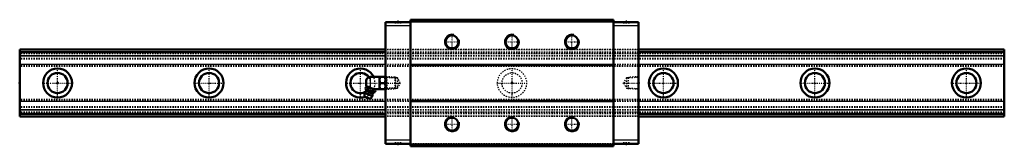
# Model space of a CAD drawing. Header units: millimetres. Extents: x -30 to 750, y -50 to 50.
import ezdxf

# ---------------------------------------------------------------- set-up
doc = ezdxf.new("R2010")
doc.units = ezdxf.units.MM
doc.linetypes.add('Center', pattern=[1.5, 0.45, -0.5, 0.05, -0.5])
doc.linetypes.add('Dashed', pattern=[2, 1, -1])
for name, color, linetype, lineweight in [('2d ConnectionPoints', 7, 'Continuous', 50), ('AM_0', 7, 'Continuous', 50), ('AM_4', 3, 'Continuous', 25), ('AM_5', 3, 'Continuous', 25), ('AM_7', 7, 'Center', 25), ('AM_9', 6, 'Dashed', 25)]:
    doc.layers.add(name, color=color, linetype=linetype, lineweight=lineweight)

# ---------------------------------------------------------------- blocks, each defined once
blk = doc.blocks.new('1_B_PT1_8_grease_nipple_joint1_SVR_0_in_56z33y6nlelhuv9ana26tqrwf________4')
at = {"layer": 'AM_0'}
for p, q in [((244.55, 1.8), (244.55, -1.8)), ((255.05, 4.8), (247.55, 4.8)), ((255.12, 5), (255.05, 4.88)), ((255.05, 4.88), (255.05, -4.88)), ((255.12, 5), (259.68, 5)), ((255.57, 0), (259.23, 0)), ((259.75, 4.88), (259.68, 5)), ((243.96, -4.1), (244.36, -3.12)), ((245.14, -2.79), (244.36, -3.12)), ((251.53, -5.37), (244.66, -2.59)), ((245.84, -4.86), (246.23, -3.87)), ((249.58, -6.37), (249.98, -5.39)), ((250.12, -4.8), (255.05, -4.8)), ((251.46, -7.13), (251.86, -6.14)), ((251.86, -6.14), (251.53, -5.37)), ((255.05, -4.88), (255.12, -5)), ((259.68, -5), (255.12, -5)), ((259.68, -5), (259.75, -4.88)), ((243.25, -7.85), (243.05, -10.68)), ((247.54, -12.5), (243.05, -10.68)), ((249.37, -10.32), (243.25, -7.85)), ((247.54, -12.5), (249.37, -10.32))]:
    blk.add_line(p, q, dxfattribs=at)
for points in [[(255.57, 5), (255.23, 3.69), (255.12, 2.32), (255.25, 1.16), (255.57, 0)], [(255.57, 0), (255.23, -1.31), (255.12, -2.68), (255.25, -3.84), (255.57, -5)], [(259.23, 0), (259.57, 1.31), (259.68, 2.68), (259.55, 3.84), (259.23, 5)], [(259.23, -5), (259.57, -3.69), (259.68, -2.32), (259.55, -1.16), (259.23, 0)], [(243.96, -4.1), (244.14, -4.5), (244.37, -4.84), (244.55, -5.01), (244.78, -5.1), (245.09, -5.1), (245.43, -5.02), (245.84, -4.86)], [(246.23, -3.87), (245.97, -3.39), (245.61, -3.05), (245.31, -2.94), (244.96, -2.94), (244.36, -3.12)], [(245.84, -4.86), (246.13, -5.18), (246.55, -5.6), (247.02, -5.97), (247.44, -6.18), (247.89, -6.33), (248.56, -6.41), (249.24, -6.4), (249.58, -6.37)], [(249.98, -5.39), (249.14, -4.6), (248.62, -4.27), (248.04, -4.03), (247.44, -3.9), (246.82, -3.85), (246.23, -3.87)], [(249.58, -6.37), (249.77, -6.77), (249.99, -7.11), (250.17, -7.28), (250.4, -7.37), (250.71, -7.37), (251.05, -7.29), (251.46, -7.13)], [(251.86, -6.14), (251.6, -5.66), (251.24, -5.32), (250.93, -5.21), (250.58, -5.21), (249.98, -5.39)]]:
    blk.add_lwpolyline(points, dxfattribs=at)
for centre, radius, start, end in [((247.55, 1.8), 3, 90, 180), ((246.31, -9.09), 3.3, 131.16139, 158), ((238.43, -6.41), 6, 4.54969, 22.66325), ((243.61, -6), 0.8, 311.16139, 4.54969), ((247.55, -1.8), 3, 180, 195.42678), ((253.84, -12.64), 6, 113.36218, 131.45031), ((245.86, -10.18), 1.82, 214.23444, 281.76556), ((246.31, -9.09), 3.3, 338, 4.83861), ((250.39, -8.74), 0.8, 131.45031, 184.83861)]:
    blk.add_arc(centre, radius, start, end, dxfattribs=at)
at = {"layer": 'AM_4'}
for p, q in [((247.55, 4.8), (247.55, -3.76)), ((249.6, -8.81), (244.14, -6.6)), ((249.86, -8.14), (244.41, -5.94))]:
    blk.add_line(p, q, dxfattribs=at)
at = {"layer": 'AM_5', "linetype": 'Dashed'}
for p, q in [((259.75, 4.86), (260.73, 4.26)), ((267.73, 4.08), (260.73, 4.26)), ((260.75, 4.86), (260.75, -4.86)), ((259.75, -4.86), (260.73, -4.26)), ((267.73, -4.08), (260.73, -4.26))]:
    blk.add_line(p, q, dxfattribs=at)
at = {"layer": 'AM_7'}
blk.add_line((245.02, -12.26), (248.49, -3.69), dxfattribs=at)
at = {"layer": 'AM_9'}
for p, q in [((267.17, 4.67), (259.75, 4.86)), ((267.75, 4.06), (267.17, 4.67)), ((267.17, 4.67), (267.17, -4.67)), ((267.75, 4.06), (267.75, -4.06)), ((259.75, -4.86), (267.17, -4.67)), ((267.17, -4.67), (267.75, -4.06))]:
    blk.add_line(p, q, dxfattribs=at)
blk = doc.blocks.new('2_SVR_55LR1SSB_PT1_81_Slide_0_in_56z33y6nlelhuv9ana26tqrwf________4')
at = {"layer": 'AM_0'}
for p, q in [((259.75, 48.2), (259.75, -48.2)), ((279.6, 48.2), (259.75, 48.2)), ((440.4, 50), (279.6, 50)), ((279.6, 50), (279.6, -50)), ((440.4, 48.5), (279.6, 48.5)), ((440.4, 50), (440.4, -50)), ((460.25, 48.2), (440.4, 48.2)), ((460.25, 48.2), (460.25, -48.2)), ((440.4, 14.3), (279.6, 14.3)), ((440.4, 14.01), (279.6, 14.01)), ((440.4, -14.01), (279.6, -14.01)), ((440.4, -14.3), (279.6, -14.3)), ((279.6, -48.2), (259.75, -48.2)), ((440.4, -48.5), (279.6, -48.5)), ((440.4, -50), (279.6, -50)), ((460.25, -48.2), (440.4, -48.2))]:
    blk.add_line(p, q, dxfattribs=at)
for centre in [(312.5, 32.5), (360, 32.5), (407.5, 32.5), (312.5, -32.5), (360, -32.5), (407.5, -32.5)]:
    blk.add_circle(centre, 5.05, dxfattribs=at)
at = {"layer": 'AM_4'}
for p, q in [((279.6, 45.2), (259.75, 45.2)), ((460.25, 45.2), (440.4, 45.2)), ((279.6, -45.2), (259.75, -45.2)), ((460.25, -45.2), (440.4, -45.2))]:
    blk.add_line(p, q, dxfattribs=at)
at = {"layer": 'AM_5', "linetype": 'Dashed'}
for p, q in [((267.75, -4.66), (267.75, 4.66)), ((268.53, 4.06), (267.75, 4.66)), ((451.47, 4.06), (452.25, 4.66)), ((460.25, 4.86), (452.25, 4.66)), ((452.25, -4.66), (452.25, 4.66)), ((268.53, -4.06), (267.75, -4.66)), ((451.47, -4.06), (452.25, -4.66)), ((460.25, -4.86), (452.25, -4.66))]:
    blk.add_line(p, q, dxfattribs=at)
at = {"layer": 'AM_5'}
for centre in [(312.5, 32.5), (360, 32.5), (407.5, 32.5), (312.5, -32.5), (360, -32.5), (407.5, -32.5)]:
    blk.add_arc(centre, 6, 75, 15, dxfattribs=at)
at = {"layer": 'AM_7'}
for p, q in [((269.6, 49.3), (269.6, 47.1)), ((450.4, 49.3), (450.4, 47.1)), ((306.2, 32.5), (318.8, 32.5)), ((312.5, 26.2), (312.5, 38.8)), ((353.7, 32.5), (366.3, 32.5)), ((360, 26.2), (360, 38.8)), ((401.2, 32.5), (413.8, 32.5)), ((407.5, 26.2), (407.5, 38.8)), ((447.88, 0), (460.84, 0)), ((312.5, -38.8), (312.5, -26.2)), ((360, -38.8), (360, -26.2)), ((407.5, -38.8), (407.5, -26.2)), ((306.2, -32.5), (318.8, -32.5)), ((353.7, -32.5), (366.3, -32.5)), ((401.2, -32.5), (413.8, -32.5)), ((269.6, -47.1), (269.6, -49.3)), ((450.4, -47.1), (450.4, -49.3))]:
    blk.add_line(p, q, dxfattribs=at)
at = {"layer": 'AM_9'}
for p, q in [((279.6, 47.7), (259.75, 47.7)), ((267, 48.2), (267, 47.2)), ((272.2, 47.2), (267, 47.2)), ((272.2, 47.2), (272.2, 48.2)), ((440.4, 49.7), (279.6, 49.7)), ((440.4, 48), (279.6, 48)), ((460.25, 47.7), (440.4, 47.7)), ((447.8, 48.2), (447.8, 47.2)), ((453, 47.2), (447.8, 47.2)), ((453, 47.2), (453, 48.2)), ((460.25, 26.5), (259.75, 26.5)), ((460.25, 26.32), (259.75, 26.32)), ((460.25, 26.25), (259.75, 26.25)), ((460.25, 24.5), (259.75, 24.5)), ((460.25, 23.25), (259.75, 23.25)), ((460.25, 23), (259.75, 23)), ((460.25, 21.4), (259.75, 21.4)), ((460.25, 21.24), (259.75, 21.24)), ((460.25, 14.73), (259.75, 14.73)), ((460.25, 14.53), (259.75, 14.53)), ((260.32, 4.27), (259.75, 4.86)), ((269.33, 4.04), (260.32, 4.27)), ((260.32, 4.27), (260.32, -4.27)), ((271.53, 0), (269.33, 4.04)), ((269.33, 4.04), (269.33, -4.04)), ((269.33, -4.04), (271.53, 0)), ((450.67, 4.04), (448.47, 0)), ((448.47, 0), (450.67, -4.04)), ((459.68, 4.27), (450.67, 4.04)), ((450.67, 4.04), (450.67, -4.04)), ((460.25, 4.86), (459.68, 4.27)), ((459.68, 4.27), (459.68, -4.27)), ((259.75, -4.86), (260.32, -4.27)), ((260.32, -4.27), (269.33, -4.04)), ((450.67, -4.04), (459.68, -4.27)), ((459.68, -4.27), (460.25, -4.86)), ((460.25, -14.53), (259.75, -14.53)), ((460.25, -14.73), (259.75, -14.73)), ((460.25, -21.24), (259.75, -21.24)), ((460.25, -21.4), (259.75, -21.4)), ((460.25, -23), (259.75, -23)), ((460.25, -23.25), (259.75, -23.25)), ((460.25, -24.5), (259.75, -24.5)), ((460.25, -26.25), (259.75, -26.25)), ((460.25, -26.32), (259.75, -26.32)), ((460.25, -26.5), (259.75, -26.5)), ((279.6, -47.7), (259.75, -47.7)), ((272.2, -47.2), (267, -47.2)), ((267, -47.2), (267, -48.2)), ((272.2, -48.2), (272.2, -47.2)), ((440.4, -48), (279.6, -48)), ((440.4, -49.7), (279.6, -49.7)), ((460.25, -47.7), (440.4, -47.7)), ((453, -47.2), (447.8, -47.2)), ((447.8, -47.2), (447.8, -48.2)), ((453, -48.2), (453, -47.2))]:
    blk.add_line(p, q, dxfattribs=at)
blk = doc.blocks.new('3_SVR_55LR78030_R_Track_0_in_56z33y6nlelhuv9ana26tqrwf________4')
at = {"layer": 'AM_0'}
for p, q in [((259.75, 26.5), (-30, 26.5)), ((-30, 26.5), (-30, -26.5)), ((259.75, 24.5), (-30, 24.5)), ((750, 26.5), (460.25, 26.5)), ((750, 24.5), (460.25, 24.5)), ((750, 26.5), (750, -26.5)), ((259.75, -24.5), (-30, -24.5)), ((259.75, -26.5), (-30, -26.5)), ((750, -24.5), (460.25, -24.5)), ((750, -26.5), (460.25, -26.5))]:
    blk.add_line(p, q, dxfattribs=at)
for centre, radius in [((0, 0), 11.5), ((0, 0), 8), ((120, 0), 11.5), ((120, 0), 8), ((480, 0), 11.5), ((480, 0), 8), ((600, 0), 11.5), ((600, 0), 8), ((720, 0), 11.5), ((720, 0), 8)]:
    blk.add_circle(centre, radius, dxfattribs=at)
for radius, start, end in [(11.5, 24.67, 288.38993), (8, 35.28666, 297.26124), (11.5, 334.7149, 335.33)]:
    blk.add_arc((240, 0), radius, start, end, dxfattribs=at)
at = {"layer": 'AM_4'}
for p, q in [((259.75, 21.4), (-30, 21.4)), ((259.75, 21.24), (-30, 21.24)), ((750, 21.4), (460.25, 21.4)), ((750, 21.24), (460.25, 21.24)), ((259.75, 14.73), (-30, 14.73)), ((259.75, 14.53), (-30, 14.53)), ((750, 14.73), (460.25, 14.73)), ((750, 14.53), (460.25, 14.53)), ((259.75, -14.53), (-30, -14.53)), ((259.75, -14.73), (-30, -14.73)), ((750, -14.53), (460.25, -14.53)), ((750, -14.73), (460.25, -14.73)), ((259.75, -21.24), (-30, -21.24)), ((259.75, -21.4), (-30, -21.4)), ((750, -21.24), (460.25, -21.24)), ((750, -21.4), (460.25, -21.4))]:
    blk.add_line(p, q, dxfattribs=at)
at = {"layer": 'AM_7'}
for p, q in [((0, -12.08), (0, 12.07)), ((120, -12.08), (120, 12.07)), ((240, -12.08), (240, 12.07)), ((360, -12.08), (360, 12.07)), ((480, -12.08), (480, 12.07)), ((600, -12.08), (600, 12.07)), ((720, -12.08), (720, 12.07)), ((-12.08, 0), (12.07, 0)), ((107.92, 0), (132.07, 0)), ((227.93, 0), (272.12, 0)), ((347.93, 0), (372.07, 0)), ((467.93, 0), (492.07, 0)), ((587.92, 0), (612.08, 0)), ((707.92, 0), (732.08, 0))]:
    blk.add_line(p, q, dxfattribs=at)
at = {"layer": 'AM_9'}
for p, q in [((750, 26.32), (-30, 26.32)), ((750, 26.25), (-30, 26.25)), ((460.25, 26.5), (259.75, 26.5)), ((460.25, 24.5), (259.75, 24.5)), ((750, 23.25), (-30, 23.25)), ((750, 23), (-30, 23)), ((750, 19.4), (-30, 19.4)), ((750, 18.71), (-30, 18.71)), ((460.25, 21.4), (259.75, 21.4)), ((460.25, 21.24), (259.75, 21.24)), ((750, 13.69), (-30, 13.69)), ((750, 13), (-30, 13)), ((460.25, 14.73), (259.75, 14.73)), ((460.25, 14.53), (259.75, 14.53)), ((750, -13), (-30, -13)), ((750, -13.69), (-30, -13.69)), ((460.25, -14.53), (259.75, -14.53)), ((460.25, -14.73), (259.75, -14.73)), ((750, -18.71), (-30, -18.71)), ((750, -19.4), (-30, -19.4)), ((750, -23), (-30, -23)), ((750, -23.25), (-30, -23.25)), ((460.25, -21.24), (259.75, -21.24)), ((460.25, -21.4), (259.75, -21.4)), ((750, -26.25), (-30, -26.25)), ((750, -26.32), (-30, -26.32)), ((460.25, -24.5), (259.75, -24.5)), ((460.25, -26.5), (259.75, -26.5))]:
    blk.add_line(p, q, dxfattribs=at)
for radius in [11.5, 8]:
    blk.add_circle((360, 0), radius, dxfattribs=at)
for radius, start, end in [(8, 297.26124, 35.28666), (11.5, 335.33, 24.67), (11.5, 288.38993, 334.7149)]:
    blk.add_arc((240, 0), radius, start, end, dxfattribs=at)

msp = doc.modelspace()

# ---------------------------------------------------------------- linework, layer by layer
at = {"layer": '2d ConnectionPoints'}
for p in [(-30, 0), (0, 0), (0, 0), (259.75, 0), (360, 0), (460.25, 0)]:
    msp.add_point(p, dxfattribs=at)

# ---------------------------------------------------------------- block references
for name in ['2_SVR_55LR1SSB_PT1_81_Slide_0_in_56z33y6nlelhuv9ana26tqrwf________4', '3_SVR_55LR78030_R_Track_0_in_56z33y6nlelhuv9ana26tqrwf________4', '1_B_PT1_8_grease_nipple_joint1_SVR_0_in_56z33y6nlelhuv9ana26tqrwf________4']:
    msp.add_blockref(name, (0, 0))

doc.saveas('drawing.dxf')
